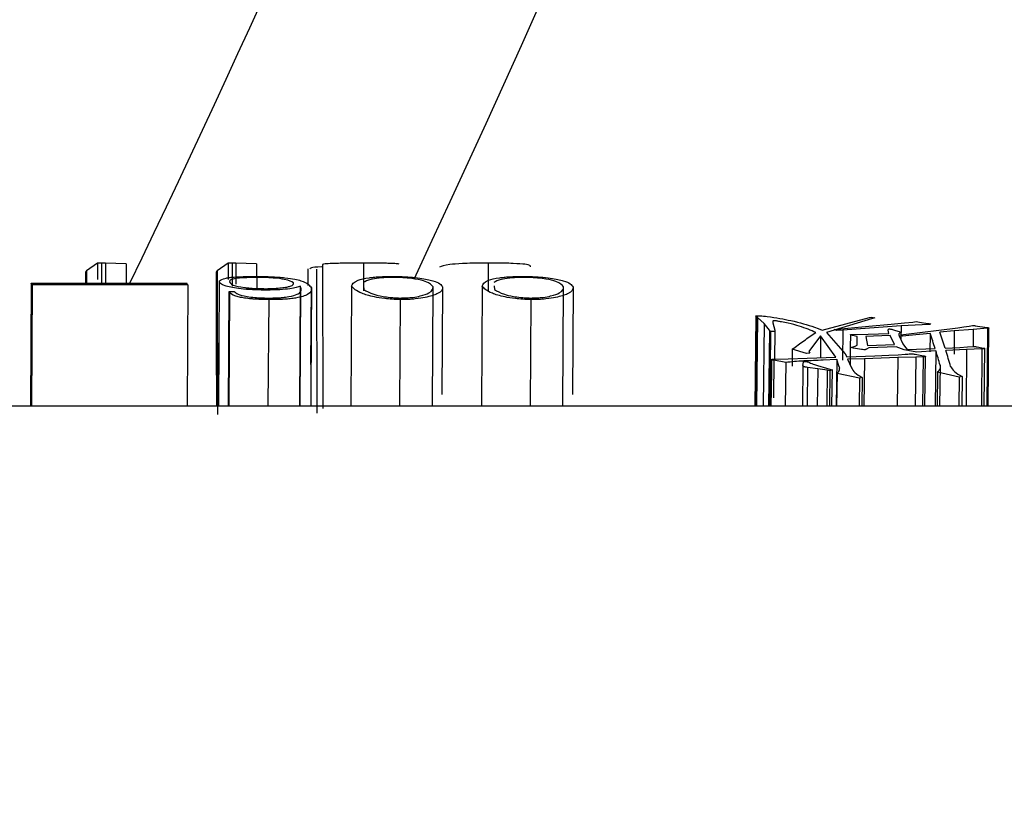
# Model space of a CAD drawing. Header units: millimetres. Extents: x -7 to 844, y 0 to 594.
# Tile 86 of 137: x 317.742 to 318.793, y 474.97 to 475.812. Entities that reach past the tile are written whole.
import ezdxf

# ---------------------------------------------------------------- set-up
doc = ezdxf.new("R2010")
doc.units = ezdxf.units.MM
doc.styles.add('SLDTEXTSTYLE2', font='HYSWLONGFANGSONG.TTF', dxfattribs={"bigfont": 'bigfont'})
doc.styles.add('SLDTEXTSTYLE3', font='HYSWLONGFANGSONG.TTF')
doc.dimstyles.new('SLDDIMSTYLE15', dxfattribs={"dimtxt": 9.875366, "dimasz": 4.884615, "dimexe": 0, "dimexo": 0.0625, "dimgap": 2.468842, "dimtad": 0, "dimtih": 1, "dimtoh": 1, "dimlfac": 5, "dimrnd": 1e-09, "dimzin": 12, "dimdsep": 46, "dimtxsty": 'SLDTEXTSTYLE3', "dimblk1": 'NONE', "dimblk2": 'NONE', "dimsah": 1, "dimcen": 0, "dimadec": 0, "dimazin": 3, "dimtfac": 1, "dimtdec": 3, "dimtmove": 0, "dimatfit": 3, "dimldrblk": 'NONE', "dimfxl": 1, "dimfrac": 2, "dimtolj": 1, "dimtzin": 12, "dimarcsym": 0})

# ---------------------------------------------------------------- blocks, each defined once
blk = doc.blocks.new('_D_55')
at = {"color": 7, "linetype": 'Continuous', "lineweight": 18}
blk.add_line((512.9103, 531.6318), (472.0115, 531.6318), dxfattribs=at)
at = {"color": 7, "linetype": 'Continuous', "lineweight": 18, "attachment_point": 1}
for s, insert, char_height, style in [('通', (502.6797, 543.5691), 9.2604, 'SLDTEXTSTYLE2'), ('%%c', (482.4208, 543.5691), 9.26042, 'SLDTEXTSTYLE3'), ('22', (494.0367, 543.5691), 9.26042, 'SLDTEXTSTYLE3'), ('8-', (472.0115, 543.5691), 9.26042, 'SLDTEXTSTYLE3')]:
    blk.add_mtext(s, dxfattribs=dict(at, insert=insert, char_height=char_height, style=style))
blk = doc.blocks.new('_None')

msp = doc.modelspace()

# ---------------------------------------------------------------- linework, layer by layer
at = {"color": 7, "linetype": 'Continuous', "lineweight": 25}
for p, q in [((317.82522, 475.552176), (317.813477, 475.543892)), ((317.82522, 475.552176), (317.825241, 475.534629)), ((317.829458, 475.552176), (317.82522, 475.552176)), ((317.829458, 475.552176), (317.829484, 475.530557)), ((317.833592, 475.55199), (317.829458, 475.552176)), ((317.833593, 475.551989), (317.83362, 475.530557)), ((317.85576, 475.551198), (317.833593, 475.551989)), ((317.85576, 475.551198), (317.855793, 475.530557)), ((317.96451, 475.552176), (317.952767, 475.543892)), ((317.96451, 475.552176), (317.96453, 475.534629)), ((317.968748, 475.552176), (317.96451, 475.552176)), ((317.968748, 475.552176), (317.968777, 475.527488)), ((317.972882, 475.55199), (317.968748, 475.552176)), ((317.972882, 475.551989), (317.972911, 475.529543)), ((317.99505, 475.551198), (317.972882, 475.551989)), ((317.99505, 475.551198), (317.995091, 475.525044)), ((318.065476, 475.5506), (318.065753, 475.396829)), ((318.109136, 475.552159), (318.109171, 475.522416)), ((318.242264, 475.552168), (318.242299, 475.521875)), ((317.812382, 475.541783), (317.812423, 475.530557)), ((317.813477, 475.543892), (317.813526, 475.529159)), ((317.952767, 475.543892), (317.953279, 475.390304)), ((318.049513, 475.546092), (318.049565, 475.528395)), ((318.059593, 475.392072), (318.059133, 475.54571)), ((317.754346, 475.530557), (317.753667, 475.399518)), ((317.754346, 475.530557), (317.920554, 475.530557)), ((317.755329, 475.528991), (317.754635, 475.399518)), ((317.921537, 475.528991), (317.755329, 475.528991)), ((317.921537, 475.528991), (317.920844, 475.399518)), ((317.954744, 475.399518), (317.955396, 475.533056)), ((318.041018, 475.399518), (318.041726, 475.527339)), ((318.04227, 475.525831), (318.041726, 475.527339)), ((318.096318, 475.527418), (318.095611, 475.399518)), ((318.109223, 475.527887), (318.109615, 475.523838)), ((318.182658, 475.399518), (318.183371, 475.526651)), ((318.193499, 475.52657), (318.192854, 475.411743)), ((318.235607, 475.527418), (318.234901, 475.399518)), ((318.248513, 475.527887), (318.248904, 475.523838)), ((318.321948, 475.399518), (318.322661, 475.526651)), ((318.332788, 475.52657), (318.332143, 475.411743)), ((317.965001, 475.399518), (317.965748, 475.521644)), ((317.965748, 475.521644), (317.971131, 475.521644)), ((318.04155, 475.399518), (318.04227, 475.525831)), ((318.007522, 475.399518), (318.008305, 475.513186)), ((318.148339, 475.513186), (318.147556, 475.399518)), ((318.287629, 475.513186), (318.286846, 475.399518)), ((318.52773, 475.495421), (318.526934, 475.399518)), ((318.529476, 475.494049), (318.52773, 475.495421)), ((318.529071, 475.495933), (318.528275, 475.399518)), ((318.529476, 475.494049), (318.528682, 475.399518)), ((318.536626, 475.487496), (318.529476, 475.494049)), ((318.536626, 475.487496), (318.535847, 475.399518)), ((318.542274, 475.480471), (318.536626, 475.487496)), ((318.545886, 475.488462), (318.548035, 475.480537)), ((318.598618, 475.480669), (318.649269, 475.494108)), ((318.652347, 475.493125), (318.60344, 475.478035)), ((318.618694, 475.481871), (318.648584, 475.48474)), ((318.648584, 475.48474), (318.672178, 475.486767)), ((318.649269, 475.494108), (318.65178, 475.494567)), ((318.682915, 475.484987), (318.649327, 475.482691)), ((318.65178, 475.494567), (318.654844, 475.493767)), ((318.654844, 475.493767), (318.652347, 475.493125)), ((318.672178, 475.486767), (318.686698, 475.488221)), ((318.682915, 475.484987), (318.682782, 475.470234)), ((318.712809, 475.486704), (318.682915, 475.484987)), ((318.686698, 475.488221), (318.695294, 475.48912)), ((318.695294, 475.48912), (318.698904, 475.489721)), ((318.698904, 475.489721), (318.702625, 475.48912)), ((318.702625, 475.48912), (318.711278, 475.487739)), ((318.749771, 475.483996), (318.755639, 475.484868)), ((318.755639, 475.484868), (318.759228, 475.485543)), ((318.762034, 475.485233), (318.774737, 475.483377)), ((318.54356, 475.478934), (318.542274, 475.480471)), ((318.54356, 475.478934), (318.542812, 475.399518)), ((318.5482, 475.478934), (318.54356, 475.478934)), ((318.5482, 475.478934), (318.547923, 475.449588)), ((318.548035, 475.480537), (318.5482, 475.478934)), ((318.596948, 475.474433), (318.5845, 475.457871)), ((318.590537, 475.483876), (318.594562, 475.482244)), ((318.594562, 475.482244), (318.598618, 475.480669)), ((318.596948, 475.474433), (318.596723, 475.451262)), ((318.613413, 475.451876), (318.596948, 475.474433)), ((318.60344, 475.478035), (318.623248, 475.455153)), ((318.611634, 475.481112), (318.618694, 475.481871)), ((318.613909, 475.480027), (318.611634, 475.481112)), ((318.620692, 475.480603), (318.613909, 475.480027)), ((318.620692, 475.480603), (318.620394, 475.448611)), ((318.649327, 475.482691), (318.620692, 475.480603)), ((318.628817, 475.475641), (318.628689, 475.462363)), ((318.635879, 475.473636), (318.631179, 475.474826)), ((318.631596, 475.475948), (318.647671, 475.476337)), ((318.6535, 475.47403), (318.645137, 475.473695)), ((318.645137, 475.473695), (318.64711, 475.464039)), ((318.647671, 475.476337), (318.669918, 475.476927)), ((318.671065, 475.474757), (318.6535, 475.47403)), ((318.669918, 475.476927), (318.669098, 475.480414)), ((318.675768, 475.465226), (318.671065, 475.474757)), ((318.67381, 475.481177), (318.676877, 475.480282)), ((318.676877, 475.480282), (318.680741, 475.479067)), ((318.680777, 475.474492), (318.684842, 475.465857)), ((318.682407, 475.475422), (318.688321, 475.476211)), ((318.684762, 475.474227), (318.682407, 475.475422)), ((318.691144, 475.474826), (318.684762, 475.474227)), ((318.688321, 475.476211), (318.723222, 475.480414)), ((318.713895, 475.477121), (318.691144, 475.474826)), ((318.713895, 475.477121), (318.713705, 475.457229)), ((318.723222, 475.480414), (318.743523, 475.483062)), ((318.739701, 475.479648), (318.724335, 475.478227)), ((318.739701, 475.479648), (318.739468, 475.454785)), ((318.759997, 475.481365), (318.739701, 475.479648)), ((318.743523, 475.483062), (318.749771, 475.483996)), ((318.775009, 475.482626), (318.759997, 475.481365)), ((318.775009, 475.482626), (318.774246, 475.399518)), ((318.775847, 475.399518), (318.776611, 475.48294)), ((318.636126, 475.465785), (318.635879, 475.473636)), ((318.64711, 475.464039), (318.675768, 475.465226)), ((318.684842, 475.465857), (318.686374, 475.463401)), ((318.686374, 475.463401), (318.689402, 475.459974)), ((318.753898, 475.462687), (318.760247, 475.463254)), ((318.566793, 475.460113), (318.566602, 475.44205)), ((318.582081, 475.455678), (318.566793, 475.460113)), ((318.585484, 475.455973), (318.582081, 475.455678)), ((318.5845, 475.457871), (318.585484, 475.455973)), ((318.623248, 475.455153), (318.624892, 475.452176)), ((318.624892, 475.452176), (318.654782, 475.453152)), ((318.628689, 475.462363), (318.628506, 475.44337)), ((318.640686, 475.4599), (318.63216, 475.461336)), ((318.648633, 475.46177), (318.64599, 475.460337)), ((318.677677, 475.462834), (318.648633, 475.46177)), ((318.654782, 475.453152), (318.669642, 475.453825)), ((318.669642, 475.453825), (318.679933, 475.454265)), ((318.686022, 475.459611), (318.677677, 475.462834)), ((318.679933, 475.454265), (318.687103, 475.454792)), ((318.699581, 475.45707), (318.686022, 475.459611)), ((318.689402, 475.459974), (318.719215, 475.460975)), ((318.697929, 475.454792), (318.706958, 475.453152)), ((318.719978, 475.458528), (318.699581, 475.45707)), ((318.719978, 475.458528), (318.719349, 475.399518)), ((318.729903, 475.46141), (318.745521, 475.462192)), ((318.752828, 475.4599), (318.73067, 475.458958)), ((318.745521, 475.462192), (318.753898, 475.462687)), ((318.752828, 475.4599), (318.752189, 475.399518)), ((318.769257, 475.460475), (318.752828, 475.4599)), ((318.763921, 475.462687), (318.770911, 475.46141)), ((318.769257, 475.460475), (318.768614, 475.399518)), ((318.771601, 475.399518), (318.772247, 475.460982)), ((318.54459, 475.449133), (318.544442, 475.435918)), ((318.546411, 475.449538), (318.56252, 475.450066)), ((318.547171, 475.44832), (318.546722, 475.408332)), ((318.559813, 475.446022), (318.547171, 475.44832)), ((318.559813, 475.446022), (318.559285, 475.399518)), ((318.56252, 475.450066), (318.582821, 475.45075)), ((318.578169, 475.442749), (318.57767, 475.399518)), ((318.578169, 475.442749), (318.578705, 475.44625)), ((318.582821, 475.45075), (318.613413, 475.451876)), ((318.583231, 475.446639), (318.585003, 475.445862)), ((318.593633, 475.442749), (318.603318, 475.439911)), ((318.614242, 475.449088), (318.599702, 475.448478)), ((318.614242, 475.449088), (318.613687, 475.399518)), ((318.61683, 475.44134), (318.614242, 475.449088)), ((318.643677, 475.450066), (318.625678, 475.449538)), ((318.625678, 475.449538), (318.629871, 475.440392)), ((318.643677, 475.450066), (318.643114, 475.399518)), ((318.679286, 475.451275), (318.643677, 475.450066)), ((318.698464, 475.451876), (318.679286, 475.451275)), ((318.70647, 475.45211), (318.698464, 475.451876)), ((318.70647, 475.45211), (318.70589, 475.399518)), ((318.708293, 475.399518), (318.708878, 475.452623)), ((318.724562, 475.443144), (318.724059, 475.399518)), ((318.544442, 475.435918), (318.544034, 475.399518)), ((318.593918, 475.439122), (318.582989, 475.440709)), ((318.593918, 475.439122), (318.593454, 475.399518)), ((318.603922, 475.437761), (318.593918, 475.439122)), ((318.603318, 475.439911), (318.606703, 475.438874)), ((318.603922, 475.437761), (318.603471, 475.399518)), ((318.606808, 475.437274), (318.603922, 475.437761)), ((318.606808, 475.437274), (318.606361, 475.399518)), ((318.606703, 475.438874), (318.60923, 475.438235)), ((318.60923, 475.438235), (318.606808, 475.437274)), ((318.60923, 475.438235), (318.608774, 475.399518)), ((318.614544, 475.434368), (318.614127, 475.399518)), ((318.638382, 475.429284), (318.614544, 475.434368)), ((318.721709, 475.435592), (318.721278, 475.399518)), ((318.744815, 475.430277), (318.721709, 475.435592)), ((318.638382, 475.429284), (318.638018, 475.399518)), ((318.641273, 475.430032), (318.638382, 475.429284)), ((318.641273, 475.430032), (318.6409, 475.399518)), ((318.744815, 475.430277), (318.744439, 475.399518)), ((318.748049, 475.431023), (318.744815, 475.430277)), ((318.748049, 475.431023), (318.747666, 475.399518)), ((335.610703, 475.399518), (312.903434, 475.399518))]:
    msp.add_line(p, q, dxfattribs=at)
at = {"color": 8, "linetype": 'Continuous', "lineweight": 25}
for p, q in [((317.965721, 475.399518), (317.966476, 475.520282)), ((318.053061, 475.443741), (318.053529, 475.525674)), ((318.542274, 475.480471), (318.541519, 475.399518)), ((318.759997, 475.481365), (318.759829, 475.463217)), ((318.679286, 475.451275), (318.678712, 475.399518)), ((318.698464, 475.451876), (318.697886, 475.399518)), ((318.582989, 475.440709), (318.582509, 475.399518))]:
    msp.add_line(p, q, dxfattribs=at)
at = {"color": 7, "linetype": 'Continuous', "lineweight": 25, "flags": 128}
msp.add_lwpolyline([(317.951671, 475.541783), (317.951954, 475.465027), (317.952195, 475.399518)], dxfattribs=at)
at = {"color": 7, "linetype": 'Continuous', "lineweight": 18}
msp.add_arc((304.29717, 482.130287), 43.076923, 262.7000494, 5.9555652, dxfattribs=at)
at = {"color": 8, "linetype": 'Continuous', "lineweight": 25}
for radius, start, end in [(15.497267, 334.81327, 345.6299988), (15.225302, 334.3121421, 341.5685771)]:
    msp.add_arc((304.139196, 482.130287), radius, start, end, dxfattribs=at)
at = {"color": 7, "linetype": 'Continuous', "lineweight": 25}
for centre, radius, start, end in [((317.650723, 475.464451), 0.122914, 31.673764, 32.535455), ((317.816931, 475.464451), 0.122914, 31.673764, 32.535455), ((317.81162, 475.438359), 0.17519, 27.87999, 28.385003), ((318.163337, 475.286754), 0.58254, 17.401814, 19.073846), ((318.181114, 475.289033), 0.575224, 17.437749, 19.20228), ((317.994401, 475.233967), 0.759532, 15.985984, 17.196933), ((318.001213, 475.232738), 0.763729, 15.887377, 17.229722)]:
    msp.add_arc(centre, radius, start, end, dxfattribs=at)
for points, knots in [([(318.065481, 475.548174), (318.065181, 475.548162), (318.058551, 475.547883), (318.052663, 475.547177), (318.052022, 475.546371), (318.051752, 475.546031)], [0, 0, 0, 0, 0.02663327, 0.59015086, 1, 1, 1, 1]), ([(318.109136, 475.552159), (318.105847, 475.552151), (318.099177, 475.552134), (318.089934, 475.552036), (318.081971, 475.551889), (318.073912, 475.551626), (318.067135, 475.551214), (318.06603, 475.550805), (318.065476, 475.5506)], [0, 0, 0, 0, 0.12253662, 0.24852196, 0.37193705, 0.49592562, 0.74717769, 1, 1, 1, 1]), ([(318.147228, 475.551087), (318.146491, 475.551236), (318.145021, 475.551534), (318.138149, 475.551816), (318.131134, 475.551993), (318.122756, 475.552135), (318.114572, 475.55215), (318.109136, 475.552159)], [0, 0, 0, 0, 0.25300749, 0.50442742, 0.62969479, 0.75405595, 1, 1, 1, 1]), ([(318.242264, 475.552168), (318.239372, 475.55215), (318.233428, 475.552113), (318.223022, 475.551956), (318.210981, 475.551515), (318.195968, 475.550391), (318.19251, 475.548889), (318.190202, 475.547887)], [0, 0, 0, 0, 0.06019047, 0.12376289, 0.24676757, 0.49745718, 1, 1, 1, 1]), ([(318.287385, 475.548267), (318.287295, 475.54921), (318.287161, 475.550621), (318.272158, 475.551627), (318.261253, 475.552026), (318.251002, 475.55215), (318.245168, 475.552162), (318.242264, 475.552168)], [0, 0, 0, 0, 0.50311481, 0.7533903, 0.87752262, 0.93902899, 1, 1, 1, 1]), ([(317.813477, 475.543892), (317.813007, 475.54335), (317.812417, 475.54267), (317.812475, 475.541929), (317.812486, 475.541779)], [0, 0, 0, 0, 0.797657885, 1, 1, 1, 1]), ([(317.952767, 475.543892), (317.952296, 475.54335), (317.951707, 475.54267), (317.951764, 475.541929), (317.951776, 475.541779)], [0, 0, 0, 0, 0.79765788, 1, 1, 1, 1]), ([(317.955396, 475.533056), (317.956778, 475.534133), (317.958527, 475.535497), (317.965965, 475.536871), (317.972403, 475.537408), (317.980593, 475.537738), (317.9867, 475.537855), (317.989743, 475.537914)], [0, 0, 0, 0, 0.50420221, 0.63798412, 0.75373184, 0.87727668, 1, 1, 1, 1]), ([(317.994082, 475.536805), (317.992956, 475.536797), (317.990703, 475.536781), (317.986376, 475.536684), (317.979587, 475.536374), (317.972184, 475.535691), (317.967669, 475.534645), (317.964396, 475.532373), (317.967434, 475.530246), (317.969863, 475.528546)], [0, 0, 0, 0, 0.03067436, 0.06136375, 0.12291728, 0.24678653, 0.37185961, 0.49768215, 1, 1, 1, 1]), ([(317.989743, 475.537914), (317.993186, 475.537925), (318.000091, 475.537948), (318.009725, 475.537587), (318.018523, 475.53714), (318.032548, 475.535876), (318.048682, 475.532321), (318.051588, 475.528336), (318.053529, 475.525674)], [0, 0, 0, 0, 0.06105044, 0.12244231, 0.18430206, 0.24652157, 0.49664276, 1, 1, 1, 1]), ([(318.03435, 475.531192), (318.032285, 475.532425), (318.029196, 475.534269), (318.017187, 475.535928), (318.009199, 475.536505), (318.00446, 475.536707), (317.999295, 475.536819), (317.995819, 475.53681), (317.994082, 475.536805)], [0, 0, 0, 0, 0.50318276, 0.75296064, 0.81523445, 0.87700553, 0.93852056, 1, 1, 1, 1]), ([(318.096318, 475.527418), (318.097205, 475.529641), (318.098543, 475.532991), (318.110665, 475.535929), (318.11956, 475.537095), (318.125436, 475.537556), (318.133025, 475.537881), (318.138866, 475.537903), (318.141805, 475.537914)], [0, 0, 0, 0, 0.50273047, 0.75798635, 0.81787914, 0.87899366, 0.93909997, 1, 1, 1, 1]), ([(318.141882, 475.536837), (318.141066, 475.536836), (318.139435, 475.536835), (318.136283, 475.536775), (318.13128, 475.536574), (318.123203, 475.535949), (318.114014, 475.534266), (318.110935, 475.532582), (318.108879, 475.531457)], [0, 0, 0, 0, 0.03070839, 0.06142501, 0.12308386, 0.24671215, 0.49703927, 1, 1, 1, 1]), ([(318.141805, 475.537914), (318.144733, 475.537857), (318.150723, 475.537742), (318.160804, 475.537153), (318.173224, 475.535732), (318.183997, 475.533324), (318.19136, 475.530118), (318.192785, 475.527753), (318.193499, 475.526571)], [0, 0, 0, 0, 0.0600805, 0.1228883, 0.24670007, 0.49707677, 0.74836057, 1, 1, 1, 1]), ([(318.183371, 475.526651), (318.181829, 475.52869), (318.179517, 475.531748), (318.167259, 475.534743), (318.158113, 475.536115), (318.150631, 475.53659), (318.145854, 475.536797), (318.143202, 475.536824), (318.141882, 475.536837)], [0, 0, 0, 0, 0.50196456, 0.75264196, 0.87709497, 0.93876421, 0.96949961, 1, 1, 1, 1]), ([(318.235607, 475.527418), (318.236495, 475.529641), (318.237833, 475.532991), (318.249954, 475.535929), (318.25885, 475.537095), (318.264726, 475.537556), (318.272315, 475.537881), (318.278155, 475.537903), (318.281094, 475.537914)], [0, 0, 0, 0, 0.502730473, 0.757986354, 0.817879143, 0.878993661, 0.939099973, 1, 1, 1, 1]), ([(318.281171, 475.536837), (318.280356, 475.536836), (318.278725, 475.536835), (318.275573, 475.536775), (318.27057, 475.536574), (318.262493, 475.535949), (318.253304, 475.534266), (318.250224, 475.532582), (318.248168, 475.531457)], [0, 0, 0, 0, 0.03070839, 0.06142501, 0.12308386, 0.24671215, 0.49703927, 1, 1, 1, 1]), ([(318.281095, 475.537914), (318.284023, 475.537857), (318.290013, 475.537742), (318.300093, 475.537153), (318.312514, 475.535732), (318.323287, 475.533324), (318.33065, 475.530118), (318.332075, 475.527753), (318.332788, 475.526571)], [0, 0, 0, 0, 0.0600805, 0.1228883, 0.24670007, 0.49707677, 0.74836057, 1, 1, 1, 1]), ([(318.322661, 475.526651), (318.321119, 475.52869), (318.318807, 475.531748), (318.306549, 475.534743), (318.297403, 475.536115), (318.289921, 475.53659), (318.285144, 475.536797), (318.282492, 475.536824), (318.281171, 475.536837)], [0, 0, 0, 0, 0.50196456, 0.75264196, 0.87709497, 0.93876421, 0.96949961, 1, 1, 1, 1]), ([(318.005764, 475.523348), (318.0032, 475.523359), (317.998068, 475.523382), (317.988105, 475.523752), (317.977771, 475.52466), (317.968935, 475.52599), (317.955484, 475.528842), (317.955435, 475.531183), (317.955396, 475.533056)], [0, 0, 0, 0, 0.061430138, 0.122917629, 0.24651432, 0.371629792, 0.497397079, 1, 1, 1, 1]), ([(317.969863, 475.528546), (317.973248, 475.527724), (317.977477, 475.526698), (317.986148, 475.525612), (317.991555, 475.52518), (317.997807, 475.524867), (318.002289, 475.524849), (318.004524, 475.52484)], [0, 0, 0, 0, 0.50312343, 0.62855035, 0.75317057, 0.87692142, 1, 1, 1, 1]), ([(318.004524, 475.52484), (318.007744, 475.524917), (318.014313, 475.525073), (318.021652, 475.525765), (318.027553, 475.526534), (318.034612, 475.528369), (318.034467, 475.529929), (318.03435, 475.531192)], [0, 0, 0, 0, 0.12169788, 0.24819856, 0.37297007, 0.49244254, 1, 1, 1, 1]), ([(318.041726, 475.527339), (318.038987, 475.526409), (318.034894, 475.525018), (318.020367, 475.523591), (318.010614, 475.523429), (318.005764, 475.523348)], [0, 0, 0, 0, 0.50407913, 0.75338926, 1, 1, 1, 1]), ([(318.148339, 475.513186), (318.145448, 475.513289), (318.139504, 475.513501), (318.129102, 475.514371), (318.117067, 475.516584), (318.102069, 475.521249), (318.098619, 475.524949), (318.096318, 475.527418)], [0, 0, 0, 0, 0.060190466, 0.123762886, 0.246767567, 0.497457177, 1, 1, 1, 1]), ([(318.147922, 475.514873), (318.150401, 475.514929), (318.155385, 475.515042), (318.163706, 475.515738), (318.172327, 475.51755), (318.182722, 475.521391), (318.183111, 475.524545), (318.183371, 475.526651)], [0, 0, 0, 0, 0.06093256, 0.12245533, 0.24671286, 0.49701349, 1, 1, 1, 1]), ([(318.193499, 475.52657), (318.193403, 475.524115), (318.193259, 475.520439), (318.178243, 475.516062), (318.167331, 475.513995), (318.157078, 475.51329), (318.151244, 475.513221), (318.148339, 475.513186)], [0, 0, 0, 0, 0.503114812, 0.753390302, 0.877522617, 0.93902899, 1, 1, 1, 1]), ([(318.287629, 475.513186), (318.284738, 475.513289), (318.278794, 475.513501), (318.268391, 475.514371), (318.256357, 475.516584), (318.241358, 475.521249), (318.237909, 475.524949), (318.235607, 475.527418)], [0, 0, 0, 0, 0.06019047, 0.12376289, 0.24676757, 0.49745718, 1, 1, 1, 1]), ([(318.287212, 475.514873), (318.289691, 475.514929), (318.294674, 475.515042), (318.302996, 475.515738), (318.311617, 475.51755), (318.322012, 475.521391), (318.322401, 475.524545), (318.322661, 475.526651)], [0, 0, 0, 0, 0.060932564, 0.122455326, 0.24671286, 0.497013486, 1, 1, 1, 1]), ([(318.332788, 475.52657), (318.332692, 475.524115), (318.332549, 475.520439), (318.317532, 475.516062), (318.306621, 475.513995), (318.296368, 475.51329), (318.290533, 475.513221), (318.287629, 475.513186)], [0, 0, 0, 0, 0.503114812, 0.753390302, 0.877522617, 0.93902899, 1, 1, 1, 1]), ([(318.008305, 475.513186), (318.004982, 475.51323), (317.999992, 475.513297), (317.993602, 475.513584), (317.987891, 475.514051), (317.981859, 475.514794), (317.971113, 475.516884), (317.968539, 475.51877), (317.966476, 475.520282)], [0, 0, 0, 0, 0.12300799, 0.18477275, 0.2467625, 0.37252872, 0.49706799, 1, 1, 1, 1]), ([(317.971131, 475.521644), (317.973276, 475.519813), (317.975953, 475.517529), (317.991623, 475.51549), (317.998839, 475.515014), (318.004782, 475.51483), (318.01074, 475.514843), (318.016539, 475.514988), (318.021945, 475.515284), (318.030133, 475.516282), (318.037685, 475.518178), (318.043173, 475.521684), (318.042631, 475.524172), (318.04227, 475.525831)], [0, 0, 0, 0, 0.24998416, 0.31196476, 0.3438359, 0.37354504, 0.40422013, 0.43492752, 0.46572635, 0.49677869, 0.62159044, 0.74756664, 1, 1, 1, 1]), ([(318.053529, 475.525674), (318.053806, 475.523299), (318.054221, 475.519744), (318.042006, 475.515618), (318.031472, 475.514082), (318.024685, 475.513499), (318.016778, 475.513195), (318.011129, 475.513189), (318.008305, 475.513186)], [0, 0, 0, 0, 0.50344777, 0.75333906, 0.81937585, 0.8773275, 0.93867198, 1, 1, 1, 1]), ([(318.05319, 475.399518), (318.053262, 475.413781), (318.053342, 475.429825), (318.053548, 475.471673), (318.053756, 475.498549), (318.05395, 475.523687)], [0, 0, 0, 0, 0.34109708, 0.3837175, 1, 1, 1, 1]), ([(318.109615, 475.523838), (318.112415, 475.522225), (318.116612, 475.519809), (318.127101, 475.516871), (318.135992, 475.515626), (318.142322, 475.515061), (318.146063, 475.514936), (318.147922, 475.514873)], [0, 0, 0, 0, 0.50266935, 0.75319608, 0.87719929, 0.93899907, 1, 1, 1, 1]), ([(318.248904, 475.523838), (318.251705, 475.522225), (318.255901, 475.519809), (318.26639, 475.516871), (318.275281, 475.515626), (318.281612, 475.515061), (318.285353, 475.514936), (318.287212, 475.514873)], [0, 0, 0, 0, 0.50266935, 0.75319608, 0.87719929, 0.93899907, 1, 1, 1, 1]), ([(318.52773, 475.495421), (318.527733, 475.495522), (318.527738, 475.495651), (318.527971, 475.495795), (318.528197, 475.495858), (318.528591, 475.4959), (318.528894, 475.495921), (318.529071, 475.495933)], [0, 0, 0, 0, 0.50252646, 0.64429781, 0.75282293, 0.85592058, 1, 1, 1, 1]), ([(318.529071, 475.495933), (318.529582, 475.495949), (318.530605, 475.49598), (318.534648, 475.495743), (318.547477, 475.494195), (318.569343, 475.490437), (318.582821, 475.486265), (318.590537, 475.483876)], [0, 0, 0, 0, 0.015325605, 0.03068087, 0.123439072, 0.498163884, 1, 1, 1, 1]), ([(318.547797, 475.490671), (318.547626, 475.490665), (318.547322, 475.490653), (318.546933, 475.490617), (318.546672, 475.490561), (318.545815, 475.490256), (318.545961, 475.48992), (318.545939, 475.489601), (318.545934, 475.489497), (318.545915, 475.489111), (318.545899, 475.488749), (318.545886, 475.488462)], [0, 0, 0, 0, 0.0343279, 0.06104121, 0.08949455, 0.12352024, 0.49836228, 0.50235234, 0.53621231, 0.63243526, 1, 1, 1, 1]), ([(318.591836, 475.477968), (318.586536, 475.480321), (318.57859, 475.483851), (318.564746, 475.487487), (318.556404, 475.48913), (318.552025, 475.489917), (318.550186, 475.490317), (318.549462, 475.490505), (318.549148, 475.49058), (318.548853, 475.490618), (318.548429, 475.490652), (318.548059, 475.490663), (318.547797, 475.490671)], [0, 0, 0, 0, 0.50077923, 0.75088576, 0.87556205, 0.93788557, 0.96910189, 0.97913426, 0.98470982, 0.98787327, 0.99139615, 1, 1, 1, 1]), ([(318.711278, 475.487739), (318.712381, 475.487582), (318.71364, 475.487403), (318.714434, 475.487144), (318.714561, 475.487059), (318.714553, 475.486977), (318.714413, 475.486904), (318.714192, 475.48684), (318.713668, 475.486768), (318.713174, 475.486732), (318.712809, 475.486704)], [0, 0, 0, 0, 0.4984869, 0.56828761, 0.6316023, 0.69160522, 0.75199508, 0.80601061, 0.85646868, 1, 1, 1, 1]), ([(318.759228, 475.485543), (318.759552, 475.485533), (318.760125, 475.485515), (318.761189, 475.485424), (318.761686, 475.485312), (318.762034, 475.485233)], [0, 0, 0, 0, 0.27976895, 0.49628182, 1, 1, 1, 1]), ([(318.566793, 475.460113), (318.570882, 475.463201), (318.579085, 475.469396), (318.587578, 475.475105), (318.591836, 475.477968)], [0, 0, 0, 0, 0.49856355, 1, 1, 1, 1]), ([(318.631179, 475.474826), (318.630334, 475.475048), (318.629363, 475.475303), (318.628829, 475.47561), (318.628803, 475.475689), (318.628918, 475.47574), (318.629118, 475.475791), (318.62956, 475.475859), (318.630437, 475.475919), (318.631169, 475.475937), (318.631596, 475.475948)], [0, 0, 0, 0, 0.502579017, 0.577259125, 0.628691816, 0.655943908, 0.685288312, 0.753936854, 0.856464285, 1, 1, 1, 1]), ([(318.669098, 475.480414), (318.668906, 475.480819), (318.668687, 475.48128), (318.669494, 475.481733), (318.669819, 475.481802), (318.670043, 475.481826), (318.670246, 475.481841), (318.670469, 475.481845), (318.670752, 475.481838), (318.671229, 475.48179), (318.672396, 475.481579), (318.673186, 475.481355), (318.67381, 475.481177)], [0, 0, 0, 0, 0.50213601, 0.57238548, 0.59731809, 0.61216795, 0.62795423, 0.64250442, 0.65697328, 0.68422874, 0.75037832, 1, 1, 1, 1]), ([(318.680741, 475.479067), (318.681347, 475.478896), (318.682257, 475.478638), (318.682408, 475.47833), (318.681812, 475.477768), (318.680767, 475.477064), (318.680498, 475.476203), (318.680333, 475.475814), (318.680373, 475.475668), (318.680378, 475.475654), (318.680395, 475.475603), (318.680461, 475.475411), (318.680592, 475.475032), (318.680709, 475.47469), (318.680777, 475.474492)], [0, 0, 0, 0, 0.12433592, 0.1865957, 0.1939474, 0.49906193, 0.65935861, 0.74946797, 0.74979685, 0.75217146, 0.75857627, 0.78249, 0.87473388, 1, 1, 1, 1]), ([(318.774738, 475.483377), (318.775204, 475.483314), (318.775849, 475.483226), (318.776419, 475.483087), (318.776601, 475.483003), (318.776628, 475.482935), (318.776553, 475.482859), (318.776117, 475.482733), (318.775457, 475.482669), (318.775009, 475.482626)], [0, 0, 0, 0, 0.29250501, 0.40442548, 0.49936105, 0.55861429, 0.61686964, 0.74035015, 1, 1, 1, 1]), ([(318.63171, 475.462761), (318.633201, 475.463221), (318.635447, 475.463913), (318.636213, 475.464981), (318.636155, 475.465517), (318.636126, 475.465785)], [0, 0, 0, 0, 0.49705733, 0.7482817, 1, 1, 1, 1]), ([(318.760247, 475.463254), (318.760439, 475.463243), (318.761207, 475.463195), (318.762373, 475.462975), (318.763357, 475.462792), (318.763921, 475.462687)], [0, 0, 0, 0, 0.12472585, 0.49818089, 1, 1, 1, 1]), ([(318.63216, 475.461336), (318.631664, 475.461442), (318.630893, 475.461606), (318.63017, 475.46185), (318.629934, 475.462031), (318.630085, 475.462193), (318.630599, 475.462439), (318.631239, 475.462625), (318.63171, 475.462761)], [0, 0, 0, 0, 0.24943273, 0.38723126, 0.50011157, 0.58364849, 0.69335203, 1, 1, 1, 1]), ([(318.64599, 475.460337), (318.645756, 475.460181), (318.645445, 475.459973), (318.644858, 475.459745), (318.644505, 475.459652), (318.644135, 475.45961), (318.643784, 475.459597), (318.643386, 475.459604), (318.642246, 475.459667), (318.641405, 475.459792), (318.640686, 475.4599)], [0, 0, 0, 0, 0.32109204, 0.4289766, 0.50437301, 0.54440573, 0.58540178, 0.63119632, 0.68460054, 1, 1, 1, 1]), ([(318.687104, 475.454792), (318.689039, 475.454943), (318.691447, 475.45513), (318.694195, 475.455291), (318.694991, 475.455348), (318.695395, 475.455354), (318.695591, 475.455343), (318.695766, 475.45532), (318.69658, 475.455139), (318.697278, 475.454959), (318.697929, 475.454792)], [0, 0, 0, 0, 0.4982164, 0.6199608, 0.6831302, 0.69976642, 0.71358943, 0.72917128, 0.74774538, 1, 1, 1, 1]), ([(318.706959, 475.453152), (318.707384, 475.453066), (318.708055, 475.452931), (318.708704, 475.452755), (318.708889, 475.452643), (318.708892, 475.452553), (318.708657, 475.452448), (318.707909, 475.452276), (318.707078, 475.45218), (318.70647, 475.45211)], [0, 0, 0, 0, 0.25060262, 0.39551875, 0.45198079, 0.501611, 0.59133288, 0.70066746, 1, 1, 1, 1]), ([(318.770911, 475.46141), (318.771172, 475.461365), (318.771621, 475.461288), (318.772066, 475.46117), (318.772233, 475.461071), (318.772296, 475.46096), (318.772121, 475.460828), (318.771613, 475.460694), (318.770674, 475.460563), (318.769816, 475.46051), (318.769257, 475.460475)], [0, 0, 0, 0, 0.14523551, 0.25001863, 0.31391807, 0.37568781, 0.50329718, 0.62080244, 0.75289794, 1, 1, 1, 1]), ([(318.547171, 475.44832), (318.546672, 475.448414), (318.545912, 475.448557), (318.545118, 475.448778), (318.544701, 475.448967), (318.544524, 475.449164), (318.544716, 475.449321), (318.545011, 475.449422), (318.545538, 475.449498), (318.546042, 475.449521), (318.546411, 475.449538)], [0, 0, 0, 0, 0.24971458, 0.38050658, 0.5009577, 0.63483357, 0.75489587, 0.80869532, 0.8598427, 1, 1, 1, 1]), ([(318.599702, 475.448478), (318.592816, 475.44819), (318.585838, 475.447898), (318.575518, 475.44746), (318.56873, 475.447059), (318.562817, 475.446371), (318.559813, 475.446022)], [0, 0, 0, 0, 0.49955943, 0.50619728, 0.74913174, 1, 1, 1, 1]), ([(318.582989, 475.440709), (318.582186, 475.440828), (318.580971, 475.441009), (318.579692, 475.44132), (318.578311, 475.441858), (318.578232, 475.442352), (318.578169, 475.442749)], [0, 0, 0, 0, 0.24790572, 0.3753986, 0.49780219, 1, 1, 1, 1]), ([(318.578705, 475.44625), (318.578712, 475.446402), (318.578722, 475.446634), (318.579193, 475.446919), (318.579771, 475.447068), (318.580306, 475.447136), (318.580663, 475.447152), (318.580922, 475.447151), (318.581182, 475.447137), (318.581547, 475.447101), (318.582381, 475.446952), (318.582858, 475.446776), (318.58323, 475.446639)], [0, 0, 0, 0, 0.2521205, 0.3860617, 0.50195424, 0.56574249, 0.59370561, 0.62080773, 0.64864072, 0.67868052, 0.74962109, 1, 1, 1, 1]), ([(318.585003, 475.445862), (318.585908, 475.445526), (318.587306, 475.445006), (318.590136, 475.443965), (318.592147, 475.443266), (318.593633, 475.442749)], [0, 0, 0, 0, 0.323424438, 0.500138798, 1, 1, 1, 1]), ([(318.721709, 475.435592), (318.722399, 475.436441), (318.723302, 475.43755), (318.724253, 475.4388), (318.725278, 475.440465), (318.7249, 475.44188), (318.724562, 475.443144)], [0, 0, 0, 0, 0.33693873, 0.44013206, 0.49983878, 1, 1, 1, 1]), ([(318.614544, 475.434368), (318.61572, 475.435522), (318.617094, 475.436872), (318.617265, 475.43863), (318.617321, 475.439403), (318.617339, 475.440081), (318.617375, 475.440517), (318.617255, 475.440769), (318.617186, 475.440934), (318.61716, 475.441007), (318.617162, 475.44115), (318.616952, 475.441271), (318.61683, 475.44134)], [0, 0, 0, 0, 0.49961045, 0.58392239, 0.7499407, 0.83063884, 0.87512076, 0.93768834, 0.93858164, 0.94643864, 0.96899551, 1, 1, 1, 1]), ([(318.629871, 475.440392), (318.630761, 475.438658), (318.63254, 475.435191), (318.638363, 475.431751), (318.641273, 475.430032)], [0, 0, 0, 0, 0.5003485, 1, 1, 1, 1]), ([(318.735769, 475.441807), (318.736768, 475.440003), (318.738766, 475.436395), (318.744955, 475.432813), (318.748049, 475.431023)], [0, 0, 0, 0, 0.50014907, 1, 1, 1, 1])]:
    msp.add_open_spline(points, degree=3, knots=knots, dxfattribs=at)

# ---------------------------------------------------------------- dimensions: what is measured, and where the dimension line sits
at = {"color": 7, "linetype": 'Continuous', "lineweight": 18}
dim = msp.add_diameter_dim_2p(p1=(3.286, 2.923341), p2=(0, 0), text='8-<>通', dimstyle='SLDDIMSTYLE15', dxfattribs=at)
dim.commit()
dim.dimension.update_dxf_attribs({"geometry": '_D_55', "text_midpoint": (491.667114, 539.014431), "dimtype": 163})

doc.saveas('drawing.dxf')
